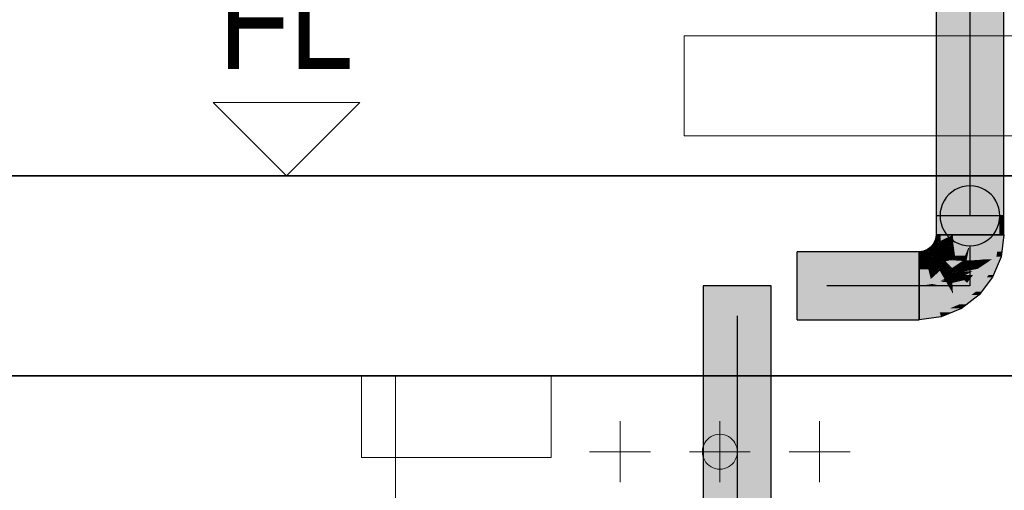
# Model space of a CAD drawing. Extents: x -132 to 668, y -61 to 533.
# Tile 13 of 256: x 74 to 94, y 78 to 87. Entities that reach past the tile are written whole.
import ezdxf

# ---------------------------------------------------------------- set-up
doc = ezdxf.new("R2010")
doc.units = 0
doc.layers.get('0').update_dxf_attribs({"lineweight": 5})
for name, color, linetype, lineweight in [('0-Shading', 7, 'Continuous', 5), ('5_EG-HLSE', 7, 'Continuous', 25), ('5_EG-NEU', 7, 'Continuous', 25), ('5_EG-WANDFLÄCHENMATERIAL', 7, 'Continuous', 25)]:
    doc.layers.add(name, color=color, linetype=linetype, lineweight=lineweight)
doc.layers.add('411_S_Einrichtung', color=7, linetype='Continuous', lineweight=18, true_color=0x9dff9d, plot=False)
doc.layers.add('S_Kaltwasser-OG', color=7, linetype='Continuous', lineweight=25, true_color=0x005e00)
doc.styles.get("Standard").update_dxf_attribs({"font": 'arial.ttf'})

# ---------------------------------------------------------------- blocks, each defined once
blk = doc.blocks.new('Shading-A07AMLNE1N', base_point=(28.618, 123.824))
at = {"layer": '0-Shading', "color": 98, "true_color": 0x003b00}
for points in [[(92.411, 83.038), (92.502, 83.038), (92.411, 114.266)], [(92.502, 83.038), (92.411, 114.266), (92.502, 114.266)], [(93.679, 83.038), (93.771, 83.038), (93.679, 109.363)], [(93.771, 83.038), (93.679, 109.363), (93.771, 109.363)], [(92.411, 82.658), (92.502, 82.658), (92.411, 83.038)], [(92.502, 82.658), (92.411, 83.038), (92.502, 83.038)], [(93.771, 83.004), (93.679, 83.004), (93.771, 83.038)], [(93.679, 83.004), (93.771, 83.038), (93.679, 83.038)], [(93.771, 82.891), (93.771, 83.004), (93.679, 83.004)], [(93.679, 82.891), (93.771, 82.891), (93.679, 83.004)], [(93.679, 82.658), (93.771, 82.658), (93.679, 82.891)], [(93.771, 82.658), (93.679, 82.891), (93.771, 82.891)], [(92.444, 82.442), (92.33, 82.442), (92.365, 82.488)], [(92.463, 82.488), (92.365, 82.488), (92.487, 82.546)], [(92.365, 82.488), (92.487, 82.546), (92.389, 82.546)], [(92.444, 82.442), (92.463, 82.488), (92.365, 82.488)], [(92.487, 82.546), (92.389, 82.546), (92.399, 82.57)], [(92.49, 82.57), (92.399, 82.57), (92.502, 82.658)], [(92.399, 82.57), (92.502, 82.658), (92.411, 82.658)], [(92.487, 82.546), (92.49, 82.57), (92.399, 82.57)], [(93.726, 82.318), (93.635, 82.318), (93.771, 82.658)], [(93.635, 82.318), (93.771, 82.658), (93.679, 82.658)], [(89.626, 82.227), (92.071, 82.227), (89.626, 82.318)], [(92.071, 82.227), (89.626, 82.318), (92.071, 82.318)], [(92.162, 82.318), (92.071, 82.318), (92.159, 82.329)], [(92.182, 82.241), (92.071, 82.241), (92.162, 82.318)], [(92.071, 82.241), (92.162, 82.318), (92.071, 82.318)], [(92.26, 82.329), (92.159, 82.329), (92.241, 82.363)], [(92.171, 82.284), (92.26, 82.329), (92.159, 82.329)], [(92.286, 82.284), (92.171, 82.284), (92.26, 82.329)], [(92.182, 82.241), (92.286, 82.284), (92.171, 82.284)], [(92.365, 82.363), (92.241, 82.363), (92.311, 82.417)], [(92.247, 82.353), (92.365, 82.363), (92.241, 82.363)], [(92.375, 82.353), (92.247, 82.353), (92.365, 82.363)], [(92.286, 82.284), (92.375, 82.353), (92.247, 82.353)], [(92.425, 82.417), (92.311, 82.417), (92.444, 82.442)], [(92.311, 82.417), (92.444, 82.442), (92.33, 82.442)], [(92.375, 82.353), (92.425, 82.417), (92.311, 82.417)], [(93.639, 82.241), (93.625, 82.241), (93.726, 82.318)], [(93.625, 82.241), (93.726, 82.318), (93.635, 82.318)], [(93.715, 82.238), (93.636, 82.238), (93.726, 82.318)], [(92.071, 82.227), (92.182, 82.241), (92.071, 82.241)], [(93.551, 81.853), (93.464, 81.853), (93.619, 82.227)], [(93.543, 81.808), (93.713, 82.218), (93.617, 82.218)], [(93.713, 82.218), (93.617, 82.218), (93.679, 82.227)], [(93.617, 82.218), (93.679, 82.227), (93.619, 82.227)], [(93.679, 82.227), (93.619, 82.227), (93.636, 82.238)], [(93.619, 82.227), (93.636, 82.238), (93.623, 82.238)], [(93.636, 82.238), (93.623, 82.238), (93.625, 82.241)], [(93.636, 82.238), (93.639, 82.241), (93.625, 82.241)], [(93.713, 82.218), (93.715, 82.238), (93.636, 82.238)], [(93.322, 81.52), (93.208, 81.52), (93.543, 81.808)], [(93.208, 81.52), (93.543, 81.808), (93.429, 81.808)], [(93.543, 81.808), (93.429, 81.808), (93.464, 81.853)], [(93.543, 81.808), (93.551, 81.853), (93.464, 81.853)], [(87.837, 73.475), (87.746, 73.475), (87.837, 81.638)], [(87.746, 73.475), (87.837, 81.638), (87.746, 81.638)], [(89.106, 73.475), (89.015, 73.475), (89.106, 81.638)], [(89.015, 73.475), (89.106, 81.638), (89.015, 81.638)], [(93.273, 81.456), (93.124, 81.456), (93.208, 81.52)], [(93.273, 81.456), (93.322, 81.52), (93.208, 81.52)], [(93.023, 81.264), (92.875, 81.264), (93.273, 81.456)], [(92.875, 81.264), (93.273, 81.456), (93.124, 81.456)], [(92.502, 81.049), (92.071, 81.049), (92.487, 81.104)], [(92.723, 81.104), (92.487, 81.104), (92.921, 81.186)], [(92.487, 81.104), (92.921, 81.186), (92.685, 81.186)], [(92.511, 81.016), (92.723, 81.104), (92.487, 81.104)], [(92.921, 81.186), (92.685, 81.186), (92.875, 81.264)], [(92.921, 81.186), (93.023, 81.264), (92.875, 81.264)], [(89.626, 80.958), (92.071, 80.958), (89.626, 81.049)], [(92.071, 80.958), (89.626, 81.049), (92.071, 81.049)], [(92.511, 81.016), (92.071, 81.016), (92.502, 81.049)], [(92.071, 81.016), (92.502, 81.049), (92.071, 81.049)], [(92.071, 80.958), (92.511, 81.016), (92.071, 81.016)]]:
    blk.add_solid(points, dxfattribs=at)
at = {"layer": '0-Shading', "color": 98, "true_color": 0x005000}
for points in [[(92.502, 83.038), (92.751, 83.038), (92.502, 113.459)], [(92.751, 83.038), (92.502, 113.459), (92.751, 113.459)], [(93.431, 83.038), (93.679, 83.038), (93.431, 109.87)], [(93.679, 83.038), (93.431, 109.87), (93.679, 109.87)], [(92.502, 82.658), (92.751, 82.658), (92.502, 83.038)], [(92.751, 82.658), (92.502, 83.038), (92.751, 83.038)], [(93.679, 83.012), (93.431, 83.012), (93.679, 83.038)], [(93.431, 83.012), (93.679, 83.038), (93.431, 83.038)], [(93.679, 83.004), (93.679, 83.012), (93.431, 83.012)], [(93.431, 83.004), (93.679, 83.004), (93.431, 83.012)], [(93.431, 82.658), (93.679, 82.658), (93.431, 83.004)], [(93.679, 82.658), (93.431, 83.004), (93.679, 83.004)], [(92.521, 82.442), (92.444, 82.442), (92.511, 82.514)], [(92.444, 82.442), (92.511, 82.514), (92.474, 82.514)], [(92.511, 82.514), (92.474, 82.514), (92.507, 82.541)], [(92.474, 82.514), (92.507, 82.541), (92.485, 82.541)], [(92.507, 82.541), (92.485, 82.541), (92.487, 82.546)], [(92.507, 82.546), (92.487, 82.546), (92.505, 82.581)], [(92.487, 82.546), (92.505, 82.581), (92.492, 82.581)], [(92.507, 82.541), (92.507, 82.546), (92.487, 82.546)], [(92.505, 82.581), (92.492, 82.581), (92.502, 82.658)], [(92.507, 82.541), (92.751, 82.658), (92.502, 82.658)], [(92.735, 82.541), (92.507, 82.541), (92.751, 82.658)], [(92.727, 82.482), (92.735, 82.541), (92.507, 82.541)], [(92.727, 82.482), (92.515, 82.482), (92.507, 82.541)], [(92.528, 82.394), (92.727, 82.482), (92.515, 82.482)], [(92.681, 82.394), (92.528, 82.394), (92.727, 82.482)], [(92.663, 82.326), (92.645, 82.326), (92.727, 82.482)], [(93.633, 82.306), (93.384, 82.306), (93.679, 82.658)], [(93.384, 82.306), (93.679, 82.658), (93.431, 82.658)], [(92.308, 82.246), (92.194, 82.246), (92.286, 82.284)], [(92.444, 82.284), (92.286, 82.284), (92.407, 82.322)], [(92.286, 82.284), (92.407, 82.322), (92.335, 82.322)], [(92.361, 82.246), (92.308, 82.246), (92.286, 82.284)], [(92.366, 82.244), (92.444, 82.284), (92.286, 82.284)], [(92.407, 82.322), (92.335, 82.322), (92.375, 82.353)], [(92.485, 82.244), (92.366, 82.244), (92.444, 82.284)], [(92.48, 82.353), (92.375, 82.353), (92.459, 82.405)], [(92.375, 82.353), (92.459, 82.405), (92.416, 82.405)], [(92.389, 82.339), (92.48, 82.353), (92.375, 82.353)], [(92.486, 82.339), (92.389, 82.339), (92.48, 82.353)], [(92.407, 82.322), (92.486, 82.339), (92.389, 82.339)], [(92.493, 82.322), (92.407, 82.322), (92.486, 82.339)], [(92.49, 82.238), (92.493, 82.322), (92.407, 82.322)], [(92.459, 82.405), (92.416, 82.405), (92.444, 82.442)], [(92.521, 82.44), (92.447, 82.44), (92.444, 82.442)], [(92.521, 82.44), (92.521, 82.442), (92.444, 82.442)], [(92.482, 82.42), (92.453, 82.42), (92.444, 82.442)], [(92.482, 82.42), (92.521, 82.44), (92.447, 82.44)], [(92.459, 82.405), (92.482, 82.42), (92.453, 82.42)], [(92.508, 82.405), (92.459, 82.405), (92.482, 82.42)], [(92.537, 82.351), (92.481, 82.351), (92.459, 82.405)], [(92.475, 82.394), (92.508, 82.405), (92.459, 82.405)], [(92.528, 82.394), (92.475, 82.394), (92.508, 82.405)], [(92.537, 82.351), (92.528, 82.394), (92.475, 82.394)], [(92.486, 82.339), (92.537, 82.351), (92.481, 82.351)], [(92.524, 82.42), (92.482, 82.42), (92.521, 82.44)], [(92.528, 82.394), (92.524, 82.42), (92.482, 82.42)], [(92.539, 82.339), (92.486, 82.339), (92.537, 82.351)], [(92.528, 82.235), (92.539, 82.339), (92.486, 82.339)], [(92.526, 82.238), (92.49, 82.238), (92.493, 82.322)], [(92.645, 82.326), (92.542, 82.326), (92.528, 82.394)], [(92.645, 82.326), (92.681, 82.394), (92.528, 82.394)], [(92.561, 82.235), (92.528, 82.235), (92.539, 82.339)], [(92.558, 82.246), (92.645, 82.326), (92.542, 82.326)], [(92.605, 82.246), (92.558, 82.246), (92.659, 82.318)], [(92.558, 82.246), (92.659, 82.318), (92.636, 82.318)], [(92.659, 82.318), (92.636, 82.318), (92.645, 82.326)], [(92.659, 82.318), (92.663, 82.326), (92.645, 82.326)], [(93.625, 82.241), (93.358, 82.241), (93.384, 82.306)], [(93.625, 82.241), (93.633, 82.306), (93.384, 82.306)], [(89.626, 81.978), (92.071, 81.978), (89.626, 82.227)], [(92.071, 81.978), (89.626, 82.227), (92.071, 82.227)], [(92.186, 82.227), (92.071, 82.227), (92.182, 82.241)], [(92.188, 82.221), (92.071, 82.221), (92.071, 82.227)], [(92.188, 82.221), (92.186, 82.227), (92.071, 82.227)], [(92.247, 82.001), (92.071, 82.001), (92.188, 82.221)], [(92.071, 82.001), (92.188, 82.221), (92.071, 82.221)], [(92.311, 82.241), (92.182, 82.241), (92.308, 82.246)], [(92.182, 82.241), (92.308, 82.246), (92.194, 82.246)], [(92.188, 82.221), (92.311, 82.241), (92.182, 82.241)], [(92.323, 82.221), (92.188, 82.221), (92.311, 82.241)], [(92.334, 82.201), (92.193, 82.201), (92.188, 82.221)], [(92.334, 82.201), (92.323, 82.221), (92.188, 82.221)], [(92.228, 82.069), (92.334, 82.201), (92.193, 82.201)], [(92.411, 82.069), (92.228, 82.069), (92.334, 82.201)], [(92.425, 82.201), (92.334, 82.201), (92.308, 82.246)], [(92.366, 82.244), (92.314, 82.244), (92.308, 82.246)], [(92.366, 82.244), (92.361, 82.246), (92.308, 82.246)], [(92.527, 82.161), (92.366, 82.244), (92.314, 82.244)], [(92.529, 82.16), (92.358, 82.16), (92.334, 82.201)], [(92.523, 82.161), (92.425, 82.201), (92.334, 82.201)], [(92.411, 82.069), (92.529, 82.16), (92.358, 82.16)], [(92.49, 82.238), (92.376, 82.238), (92.366, 82.244)], [(92.49, 82.238), (92.485, 82.244), (92.366, 82.244)], [(92.496, 82.177), (92.49, 82.238), (92.376, 82.238)], [(92.527, 82.161), (92.523, 82.161), (92.425, 82.201)], [(92.528, 82.235), (92.494, 82.235), (92.49, 82.238)], [(92.551, 82.177), (92.496, 82.177), (92.49, 82.238)], [(92.528, 82.235), (92.526, 82.238), (92.49, 82.238)], [(92.551, 82.177), (92.528, 82.235), (92.494, 82.235)], [(92.527, 82.161), (92.551, 82.177), (92.496, 82.177)], [(92.526, 82.161), (92.527, 82.161), (92.523, 82.161)], [(92.529, 82.16), (92.528, 82.161), (92.526, 82.161)], [(92.528, 82.161), (92.526, 82.161), (92.527, 82.161)], [(92.531, 82.161), (92.527, 82.161), (92.551, 82.177)], [(92.529, 82.16), (92.531, 82.161), (92.527, 82.161)], [(92.562, 82.231), (92.529, 82.231), (92.528, 82.235)], [(92.562, 82.231), (92.561, 82.235), (92.528, 82.235)], [(92.542, 82.199), (92.562, 82.231), (92.529, 82.231)], [(92.568, 82.199), (92.542, 82.199), (92.562, 82.231)], [(92.551, 82.177), (92.568, 82.199), (92.542, 82.199)], [(92.568, 82.199), (92.605, 82.246), (92.558, 82.246)], [(93.515, 81.978), (93.248, 81.978), (93.619, 82.227)], [(93.248, 81.978), (93.492, 82.142), (93.316, 82.142)], [(93.492, 82.142), (93.316, 82.142), (93.527, 82.165)], [(93.316, 82.142), (93.527, 82.165), (93.347, 82.165)], [(93.316, 82.142), (93.34, 82.16), (93.324, 82.16)], [(93.324, 82.16), (93.619, 82.227), (93.351, 82.227)], [(93.34, 82.16), (93.324, 82.16), (93.347, 82.165)], [(93.527, 82.165), (93.347, 82.165), (93.619, 82.227)], [(93.619, 82.227), (93.351, 82.227), (93.625, 82.241)], [(93.351, 82.227), (93.625, 82.241), (93.358, 82.241)], [(92.071, 81.978), (92.247, 82.001), (92.071, 82.001)], [(92.247, 82.001), (92.411, 82.069), (92.228, 82.069)], [(93.464, 81.853), (93.153, 81.853), (93.248, 81.978)], [(93.464, 81.853), (93.515, 81.978), (93.248, 81.978)], [(93.208, 81.52), (92.803, 81.52), (93.032, 81.696)], [(93.343, 81.696), (93.032, 81.696), (93.464, 81.853)], [(93.032, 81.696), (93.464, 81.853), (93.153, 81.853)], [(93.208, 81.52), (93.343, 81.696), (93.032, 81.696)], [(88.086, 73.384), (87.837, 73.384), (88.086, 81.638)], [(87.837, 73.384), (88.086, 81.638), (87.837, 81.638)], [(89.015, 73.384), (88.766, 73.384), (89.015, 81.638)], [(88.766, 73.384), (89.015, 81.638), (88.766, 81.638)], [(93.156, 81.48), (92.751, 81.48), (93.208, 81.52)], [(92.751, 81.48), (93.208, 81.52), (92.803, 81.52)], [(89.626, 81.049), (92.071, 81.049), (89.626, 81.298)], [(92.071, 81.049), (89.626, 81.298), (92.071, 81.298)], [(92.435, 81.298), (92.071, 81.298), (92.423, 81.344)], [(92.487, 81.104), (92.071, 81.104), (92.435, 81.298)], [(92.071, 81.104), (92.435, 81.298), (92.071, 81.298)], [(92.829, 81.344), (92.423, 81.344), (92.751, 81.48)], [(92.444, 81.264), (92.829, 81.344), (92.423, 81.344)], [(92.875, 81.264), (92.444, 81.264), (92.829, 81.344)], [(92.875, 81.264), (93.156, 81.48), (92.751, 81.48)], [(92.071, 81.049), (92.487, 81.104), (92.071, 81.104)], [(92.487, 81.104), (92.875, 81.264), (92.444, 81.264)]]:
    blk.add_solid(points, dxfattribs=at)
at = {"layer": '0-Shading', "color": 98, "true_color": 0x005c00}
for points in [[(92.751, 83.038), (93.091, 83.038), (92.751, 112.235)], [(93.091, 83.038), (92.751, 112.235), (93.091, 112.235)], [(93.091, 83.038), (93.431, 83.038), (93.091, 110.922)], [(93.431, 83.038), (93.091, 110.922), (93.431, 110.922)], [(93.091, 82.911), (92.751, 82.911), (93.091, 83.038)], [(92.751, 82.911), (93.091, 83.038), (92.751, 83.038)], [(92.751, 82.73), (93.091, 82.911), (92.751, 82.911)], [(92.751, 82.73), (93.091, 82.73), (93.091, 82.911)], [(93.431, 83.012), (93.091, 83.012), (93.431, 83.038)], [(93.091, 83.012), (93.431, 83.038), (93.091, 83.038)], [(93.091, 82.911), (93.431, 83.012), (93.091, 83.012)], [(93.091, 82.911), (93.431, 82.911), (93.431, 83.012)], [(93.091, 82.658), (93.431, 82.658), (93.091, 82.911)], [(93.431, 82.658), (93.091, 82.911), (93.431, 82.911)], [(92.751, 82.658), (93.091, 82.658), (92.751, 82.73)], [(93.091, 82.658), (92.751, 82.73), (93.091, 82.73)], [(92.759, 82.473), (92.724, 82.473), (92.727, 82.482)], [(92.759, 82.482), (92.727, 82.482), (92.751, 82.658)], [(92.759, 82.473), (92.759, 82.482), (92.727, 82.482)], [(92.759, 82.473), (93.091, 82.658), (92.751, 82.658)], [(93.066, 82.473), (92.759, 82.473), (93.091, 82.658)], [(93.073, 82.394), (93.056, 82.394), (93.091, 82.658)], [(93.395, 82.389), (93.073, 82.389), (93.431, 82.658)], [(93.073, 82.389), (93.431, 82.658), (93.091, 82.658)], [(92.585, 82.199), (92.568, 82.199), (92.659, 82.318)], [(92.791, 82.242), (92.611, 82.242), (92.659, 82.318)], [(92.781, 82.318), (92.659, 82.318), (92.765, 82.432)], [(92.659, 82.318), (92.765, 82.432), (92.707, 82.432)], [(92.791, 82.242), (92.781, 82.318), (92.659, 82.318)], [(92.765, 82.432), (92.707, 82.432), (92.759, 82.473)], [(92.707, 82.432), (92.759, 82.473), (92.724, 82.473)], [(93.056, 82.394), (92.77, 82.394), (92.759, 82.473)], [(93.056, 82.394), (93.066, 82.473), (92.759, 82.473)], [(92.791, 82.242), (93.056, 82.394), (92.77, 82.394)], [(92.993, 82.242), (92.791, 82.242), (93.056, 82.394)], [(92.954, 82.148), (93.062, 82.335), (93.032, 82.335)], [(93.025, 82.15), (92.955, 82.15), (93.062, 82.335)], [(93.324, 82.16), (93.027, 82.16), (93.384, 82.306)], [(93.027, 82.16), (93.384, 82.306), (93.056, 82.306)], [(93.062, 82.335), (93.032, 82.335), (93.073, 82.389)], [(93.032, 82.335), (93.073, 82.389), (93.054, 82.389)], [(93.073, 82.389), (93.054, 82.389), (93.056, 82.394)], [(93.073, 82.389), (93.073, 82.394), (93.056, 82.394)], [(93.384, 82.306), (93.056, 82.306), (93.073, 82.389)], [(93.384, 82.306), (93.395, 82.389), (93.073, 82.389)], [(92.541, 82.069), (92.411, 82.069), (92.536, 82.108)], [(92.411, 82.069), (92.536, 82.108), (92.461, 82.108)], [(92.536, 82.108), (92.461, 82.108), (92.529, 82.16)], [(92.568, 82.16), (92.529, 82.16), (92.551, 82.177)], [(92.576, 82.12), (92.535, 82.12), (92.529, 82.16)], [(92.57, 82.158), (92.532, 82.158), (92.529, 82.16)], [(92.57, 82.158), (92.568, 82.16), (92.529, 82.16)], [(92.567, 82.128), (92.57, 82.158), (92.532, 82.158)], [(92.536, 82.108), (92.576, 82.12), (92.535, 82.12)], [(92.591, 82.108), (92.536, 82.108), (92.576, 82.12)], [(92.55, 82.004), (92.591, 82.108), (92.536, 82.108)], [(92.712, 82.004), (92.55, 82.004), (92.591, 82.108)], [(92.569, 82.177), (92.551, 82.177), (92.568, 82.199)], [(92.569, 82.175), (92.553, 82.175), (92.551, 82.177)], [(92.569, 82.175), (92.569, 82.177), (92.551, 82.177)], [(92.57, 82.158), (92.569, 82.175), (92.553, 82.175)], [(92.601, 82.128), (92.567, 82.128), (92.57, 82.158)], [(92.576, 82.12), (92.601, 82.128), (92.567, 82.128)], [(92.569, 82.175), (92.585, 82.199), (92.568, 82.199)], [(92.805, 82.175), (92.569, 82.175), (92.791, 82.242)], [(92.569, 82.175), (92.791, 82.242), (92.611, 82.242)], [(92.811, 82.15), (92.805, 82.175), (92.569, 82.175)], [(92.731, 82.158), (92.57, 82.158), (92.569, 82.175)], [(92.702, 82.15), (92.578, 82.15), (92.57, 82.158)], [(92.71, 82.15), (92.731, 82.158), (92.57, 82.158)], [(92.608, 82.12), (92.576, 82.12), (92.601, 82.128)], [(92.721, 81.997), (92.608, 82.12), (92.576, 82.12)], [(92.601, 82.128), (92.702, 82.15), (92.578, 82.15)], [(92.932, 82.128), (92.601, 82.128), (92.945, 82.136)], [(92.601, 82.128), (92.945, 82.136), (92.636, 82.136)], [(92.732, 81.996), (92.932, 82.128), (92.601, 82.128)], [(92.731, 81.997), (92.721, 81.997), (92.608, 82.12)], [(92.945, 82.136), (92.636, 82.136), (92.702, 82.15)], [(92.811, 82.15), (92.71, 82.15), (92.731, 82.158)], [(92.812, 82.144), (92.811, 82.15), (92.71, 82.15)], [(92.838, 81.996), (92.732, 81.996), (92.945, 82.136)], [(92.951, 82.15), (92.811, 82.15), (92.791, 82.242)], [(92.954, 82.148), (92.993, 82.242), (92.791, 82.242)], [(92.829, 82.148), (92.951, 82.15), (92.811, 82.15)], [(92.869, 82.144), (92.812, 82.144), (92.811, 82.15)], [(92.945, 82.136), (92.869, 82.144), (92.812, 82.144)], [(92.954, 82.148), (92.829, 82.148), (92.951, 82.15)], [(92.945, 82.136), (92.954, 82.148), (92.829, 82.148)], [(92.847, 81.992), (92.834, 81.992), (92.952, 82.097)], [(92.834, 81.992), (92.952, 82.097), (92.915, 82.097)], [(92.966, 82.027), (92.882, 82.027), (92.952, 82.097)], [(92.952, 82.097), (92.915, 82.097), (92.945, 82.136)], [(92.975, 82.136), (92.945, 82.136), (92.972, 82.137)], [(92.945, 82.136), (92.972, 82.137), (92.946, 82.137)], [(92.946, 82.13), (92.975, 82.136), (92.945, 82.136)], [(92.972, 82.137), (92.946, 82.137), (92.954, 82.148)], [(92.985, 82.13), (92.946, 82.13), (92.975, 82.136)], [(92.952, 82.097), (92.985, 82.13), (92.946, 82.13)], [(93.042, 82.097), (92.952, 82.097), (92.985, 82.13)], [(92.953, 82.091), (93.042, 82.097), (92.952, 82.097)], [(93.052, 82.091), (92.953, 82.091), (93.042, 82.097)], [(92.966, 82.027), (93.052, 82.091), (92.953, 82.091)], [(93.025, 82.148), (92.954, 82.148), (93.025, 82.15)], [(92.954, 82.148), (93.025, 82.15), (92.955, 82.15)], [(92.967, 82.14), (93.025, 82.148), (92.954, 82.148)], [(93.023, 82.14), (92.967, 82.14), (93.025, 82.148)], [(92.972, 82.137), (93.023, 82.14), (92.967, 82.14)], [(92.97, 82.028), (92.968, 82.028), (93.052, 82.091)], [(93.098, 82.137), (92.972, 82.137), (93.107, 82.146)], [(93.052, 82.091), (93.098, 82.137), (92.972, 82.137)], [(93.096, 82.066), (93.019, 82.066), (93.052, 82.091)], [(93.023, 82.14), (93.172, 82.15), (93.025, 82.15)], [(93.025, 82.15), (93.324, 82.16), (93.027, 82.16)], [(93.172, 82.15), (93.025, 82.15), (93.324, 82.16)], [(93.158, 82.091), (93.052, 82.091), (93.29, 82.146)], [(93.052, 82.091), (93.29, 82.146), (93.107, 82.146)], [(93.096, 82.066), (93.158, 82.091), (93.052, 82.091)], [(93.217, 82.066), (93.096, 82.066), (93.316, 82.142)], [(93.096, 82.066), (93.316, 82.142), (93.28, 82.142)], [(93.29, 82.146), (93.107, 82.146), (93.324, 82.16)], [(93.268, 82.026), (93.165, 82.026), (93.316, 82.142)], [(93.316, 82.142), (93.28, 82.142), (93.324, 82.16)], [(89.626, 81.638), (92.071, 81.638), (89.626, 81.978)], [(92.071, 81.638), (89.626, 81.978), (92.071, 81.978)], [(92.253, 81.978), (92.071, 81.978), (92.247, 82.001)], [(92.255, 81.969), (92.071, 81.969), (92.071, 81.978)], [(92.255, 81.969), (92.253, 81.978), (92.071, 81.978)], [(92.335, 81.673), (92.071, 81.673), (92.255, 81.969)], [(92.071, 81.673), (92.255, 81.969), (92.071, 81.969)], [(92.45, 82.001), (92.247, 82.001), (92.445, 82.008)], [(92.247, 82.001), (92.445, 82.008), (92.265, 82.008)], [(92.255, 81.969), (92.45, 82.001), (92.247, 82.001)], [(92.468, 81.969), (92.255, 81.969), (92.45, 82.001)], [(92.487, 81.937), (92.264, 81.937), (92.255, 81.969)], [(92.487, 81.937), (92.468, 81.969), (92.255, 81.969)], [(92.307, 81.774), (92.487, 81.937), (92.264, 81.937)], [(92.445, 82.008), (92.265, 82.008), (92.411, 82.069)], [(92.581, 81.774), (92.307, 81.774), (92.487, 81.937)], [(92.445, 82.008), (92.541, 82.069), (92.411, 82.069)], [(92.549, 82.008), (92.445, 82.008), (92.541, 82.069)], [(92.55, 82.004), (92.448, 82.004), (92.445, 82.008)], [(92.55, 82.004), (92.549, 82.008), (92.445, 82.008)], [(92.487, 81.937), (92.55, 82.004), (92.448, 82.004)], [(92.559, 81.937), (92.487, 81.937), (92.55, 82.004)], [(92.561, 81.921), (92.496, 81.921), (92.487, 81.937)], [(92.561, 81.921), (92.559, 81.937), (92.487, 81.937)], [(92.581, 81.774), (92.561, 81.921), (92.496, 81.921)], [(92.721, 81.997), (92.551, 81.997), (92.55, 82.004)], [(92.721, 81.997), (92.712, 82.004), (92.55, 82.004)], [(92.559, 81.937), (92.721, 81.997), (92.551, 81.997)], [(92.792, 81.937), (92.559, 81.937), (92.721, 81.997)], [(92.561, 81.921), (92.792, 81.937), (92.559, 81.937)], [(92.772, 81.921), (92.561, 81.921), (92.792, 81.937)], [(92.727, 81.887), (92.566, 81.887), (92.561, 81.921)], [(92.727, 81.887), (92.772, 81.921), (92.561, 81.921)], [(92.581, 81.774), (92.727, 81.887), (92.566, 81.887)], [(92.732, 81.799), (92.612, 81.799), (92.727, 81.887)], [(92.732, 81.996), (92.721, 81.996), (92.721, 81.997)], [(92.732, 81.996), (92.731, 81.997), (92.721, 81.997)], [(92.792, 81.937), (92.732, 81.996), (92.721, 81.996)], [(92.842, 81.887), (92.727, 81.887), (92.828, 81.9)], [(92.727, 81.887), (92.79, 81.895), (92.738, 81.895)], [(92.729, 81.856), (92.842, 81.887), (92.727, 81.887)], [(92.872, 81.856), (92.729, 81.856), (92.842, 81.887)], [(92.83, 81.987), (92.742, 81.987), (92.732, 81.996)], [(92.83, 81.987), (92.838, 81.996), (92.732, 81.996)], [(92.79, 81.895), (92.738, 81.895), (92.817, 81.911)], [(92.738, 81.895), (92.817, 81.911), (92.759, 81.911)], [(92.792, 81.937), (92.83, 81.987), (92.742, 81.987)], [(92.817, 81.911), (92.759, 81.911), (92.792, 81.937)], [(92.79, 81.895), (92.828, 81.9), (92.799, 81.9)], [(92.85, 81.937), (92.792, 81.937), (92.888, 81.965)], [(92.792, 81.937), (92.888, 81.965), (92.814, 81.965)], [(92.817, 81.911), (92.85, 81.937), (92.792, 81.937)], [(92.828, 81.9), (92.799, 81.9), (92.817, 81.911)], [(92.888, 81.965), (92.814, 81.965), (92.83, 81.987)], [(92.886, 81.911), (92.817, 81.911), (92.986, 81.929)], [(92.817, 81.911), (92.986, 81.929), (92.841, 81.929)], [(92.828, 81.9), (92.886, 81.911), (92.817, 81.911)], [(92.991, 81.9), (92.828, 81.9), (92.986, 81.929)], [(92.873, 81.855), (92.991, 81.9), (92.828, 81.9)], [(92.916, 81.987), (92.83, 81.987), (92.966, 82.026)], [(92.83, 81.987), (92.966, 82.026), (92.961, 82.026)], [(92.83, 81.987), (92.847, 81.992), (92.834, 81.992)], [(92.888, 81.965), (92.916, 81.987), (92.83, 81.987)], [(92.986, 81.929), (92.841, 81.929), (92.888, 81.965)], [(92.847, 81.992), (92.966, 82.027), (92.882, 82.027)], [(93.001, 81.855), (92.873, 81.855), (92.991, 81.9)], [(92.978, 81.965), (92.888, 81.965), (92.966, 82.026)], [(92.986, 81.929), (92.978, 81.965), (92.888, 81.965)], [(92.966, 82.026), (92.961, 82.026), (92.966, 82.027)], [(93.069, 82.027), (92.966, 82.027), (93.096, 82.066)], [(92.966, 82.027), (92.97, 82.028), (92.968, 82.028)], [(92.985, 81.933), (93.069, 82.027), (92.966, 82.027)], [(92.97, 82.028), (93.096, 82.066), (93.019, 82.066)], [(93.004, 81.933), (92.985, 81.933), (93.069, 82.027)], [(92.986, 81.929), (93.004, 81.933), (92.985, 81.933)], [(93.151, 81.929), (92.986, 81.929), (93.248, 81.978)], [(93.001, 81.855), (93.151, 81.929), (92.986, 81.929)], [(93.154, 81.855), (93.001, 81.855), (93.248, 81.978)], [(93.004, 81.933), (93.165, 82.026), (93.068, 82.026)], [(93.004, 81.933), (93.248, 81.978), (93.082, 81.978)], [(93.165, 82.026), (93.068, 82.026), (93.096, 82.066)], [(93.248, 81.978), (93.082, 81.978), (93.165, 82.026)], [(93.165, 82.026), (93.217, 82.066), (93.096, 82.066)], [(93.248, 81.978), (93.268, 82.026), (93.165, 82.026)], [(92.335, 81.673), (92.581, 81.774), (92.307, 81.774)], [(92.335, 81.673), (92.599, 81.743), (92.505, 81.743)], [(92.425, 81.673), (92.335, 81.673), (92.617, 81.711)], [(92.335, 81.673), (92.617, 81.711), (92.478, 81.711)], [(92.649, 81.655), (92.339, 81.655), (92.617, 81.711)], [(92.617, 81.711), (92.478, 81.711), (92.599, 81.743)], [(92.599, 81.743), (92.505, 81.743), (92.581, 81.774)], [(92.674, 81.774), (92.581, 81.774), (92.732, 81.799)], [(92.581, 81.774), (92.732, 81.799), (92.612, 81.799)], [(92.599, 81.743), (92.674, 81.774), (92.581, 81.774)], [(92.712, 81.743), (92.599, 81.743), (92.735, 81.751)], [(92.599, 81.743), (92.735, 81.751), (92.617, 81.751)], [(92.617, 81.711), (92.712, 81.743), (92.599, 81.743)], [(92.735, 81.751), (92.617, 81.751), (92.732, 81.799)], [(92.737, 81.711), (92.617, 81.711), (92.735, 81.751)], [(92.751, 81.48), (92.737, 81.711), (92.617, 81.711)], [(92.732, 81.799), (92.872, 81.856), (92.729, 81.856)], [(92.874, 81.799), (92.732, 81.799), (92.916, 81.813)], [(92.732, 81.799), (92.916, 81.813), (92.766, 81.813)], [(92.735, 81.751), (92.874, 81.799), (92.732, 81.799)], [(92.977, 81.751), (92.735, 81.751), (92.916, 81.813)], [(92.738, 81.696), (92.977, 81.751), (92.735, 81.751)], [(93.032, 81.696), (92.738, 81.696), (92.977, 81.751)], [(92.751, 81.48), (93.032, 81.696), (92.738, 81.696)], [(92.916, 81.813), (92.766, 81.813), (92.872, 81.856)], [(92.916, 81.813), (93.001, 81.855), (92.873, 81.855)], [(93.009, 81.813), (92.916, 81.813), (93.001, 81.855)], [(93.032, 81.696), (93.009, 81.813), (92.916, 81.813)], [(93.032, 81.696), (93.154, 81.855), (93.001, 81.855)], [(88.426, 73.318), (88.086, 73.318), (88.426, 81.638)], [(88.086, 73.318), (88.426, 81.638), (88.086, 81.638)], [(88.766, 73.318), (88.426, 73.318), (88.766, 81.638)], [(88.426, 73.318), (88.766, 81.638), (88.426, 81.638)], [(89.626, 81.298), (92.071, 81.298), (89.626, 81.638)], [(92.071, 81.298), (89.626, 81.638), (92.071, 81.638)], [(92.071, 81.638), (92.335, 81.673), (92.071, 81.673)], [(92.344, 81.638), (92.071, 81.638), (92.339, 81.655)], [(92.071, 81.638), (92.339, 81.655), (92.205, 81.655)], [(92.423, 81.344), (92.071, 81.344), (92.344, 81.638)], [(92.071, 81.344), (92.344, 81.638), (92.071, 81.638)], [(92.339, 81.655), (92.205, 81.655), (92.335, 81.673)], [(92.339, 81.655), (92.425, 81.673), (92.335, 81.673)], [(92.386, 81.48), (92.649, 81.655), (92.339, 81.655)], [(92.751, 81.48), (92.386, 81.48), (92.649, 81.655)], [(92.071, 81.298), (92.423, 81.344), (92.071, 81.344)], [(92.423, 81.344), (92.751, 81.48), (92.386, 81.48)]]:
    blk.add_solid(points, dxfattribs=at)
blk = doc.blocks.new('Referenz-A07AMLO71N', base_point=(-89.161, -60.051))
at = {"layer": '5_EG-HLSE', "color": 0, "lineweight": 13}
for p, q in [((87.363, 86.638), (99.323, 86.638)), ((87.363, 84.638), (87.363, 86.638)), ((87.363, 84.638), (99.323, 84.638)), ((81.579, 79.838), (94.579, 79.838)), ((81.579, 79.838), (81.579, 71.324)), ((86.079, 78.926), (86.079, 77.707)), ((88.079, 78.926), (88.079, 77.707)), ((90.079, 78.926), (90.079, 77.707)), ((87.801, 78.53), (87.776, 78.492)), ((87.801, 78.53), (87.776, 78.492)), ((87.801, 78.53), (87.776, 78.492)), ((87.831, 78.564), (87.801, 78.53)), ((87.831, 78.564), (87.801, 78.53)), ((87.831, 78.564), (87.801, 78.53)), ((87.866, 78.594), (87.831, 78.564)), ((87.866, 78.594), (87.831, 78.564)), ((87.866, 78.594), (87.831, 78.564)), ((87.904, 78.62), (87.866, 78.594)), ((87.904, 78.62), (87.866, 78.594)), ((87.904, 78.62), (87.866, 78.594)), ((87.945, 78.64), (87.904, 78.62)), ((87.945, 78.64), (87.904, 78.62)), ((87.945, 78.64), (87.904, 78.62)), ((87.988, 78.655), (87.945, 78.64)), ((87.988, 78.655), (87.945, 78.64)), ((87.988, 78.655), (87.945, 78.64)), ((88.033, 78.664), (87.988, 78.655)), ((88.033, 78.664), (87.988, 78.655)), ((88.033, 78.664), (87.988, 78.655)), ((88.079, 78.667), (88.033, 78.664)), ((88.079, 78.667), (88.033, 78.664)), ((88.079, 78.667), (88.033, 78.664)), ((88.125, 78.664), (88.079, 78.667)), ((88.125, 78.664), (88.079, 78.667)), ((88.125, 78.664), (88.079, 78.667)), ((88.17, 78.655), (88.125, 78.664)), ((88.17, 78.655), (88.125, 78.664)), ((88.17, 78.655), (88.125, 78.664)), ((88.213, 78.64), (88.17, 78.655)), ((88.213, 78.64), (88.17, 78.655)), ((88.213, 78.64), (88.17, 78.655)), ((88.254, 78.62), (88.213, 78.64)), ((88.254, 78.62), (88.213, 78.64)), ((88.254, 78.62), (88.213, 78.64)), ((88.292, 78.594), (88.254, 78.62)), ((88.292, 78.594), (88.254, 78.62)), ((88.292, 78.594), (88.254, 78.62)), ((88.326, 78.564), (88.292, 78.594)), ((88.326, 78.564), (88.292, 78.594)), ((88.326, 78.564), (88.292, 78.594)), ((88.357, 78.53), (88.326, 78.564)), ((88.357, 78.53), (88.326, 78.564)), ((88.357, 78.53), (88.326, 78.564)), ((88.382, 78.492), (88.357, 78.53)), ((88.382, 78.492), (88.357, 78.53)), ((88.382, 78.492), (88.357, 78.53)), ((87.732, 78.362), (87.729, 78.317)), ((87.732, 78.362), (87.729, 78.317)), ((87.732, 78.362), (87.729, 78.317)), ((87.741, 78.407), (87.732, 78.362)), ((87.741, 78.407), (87.732, 78.362)), ((87.741, 78.407), (87.732, 78.362)), ((87.756, 78.45), (87.741, 78.407)), ((87.756, 78.45), (87.741, 78.407)), ((87.756, 78.45), (87.741, 78.407)), ((87.776, 78.492), (87.756, 78.45)), ((87.776, 78.492), (87.756, 78.45)), ((87.776, 78.492), (87.756, 78.45)), ((88.402, 78.45), (88.382, 78.492)), ((88.402, 78.45), (88.382, 78.492)), ((88.402, 78.45), (88.382, 78.492)), ((88.417, 78.407), (88.402, 78.45)), ((88.417, 78.407), (88.402, 78.45)), ((88.417, 78.407), (88.402, 78.45)), ((88.426, 78.362), (88.417, 78.407)), ((88.426, 78.362), (88.417, 78.407)), ((88.426, 78.362), (88.417, 78.407)), ((88.429, 78.317), (88.426, 78.362)), ((88.429, 78.317), (88.426, 78.362)), ((88.429, 78.317), (88.426, 78.362)), ((85.47, 78.317), (86.688, 78.317)), ((88.688, 78.317), (87.47, 78.317)), ((87.729, 78.317), (87.732, 78.271)), ((87.729, 78.317), (87.732, 78.271)), ((87.729, 78.317), (87.732, 78.271)), ((87.732, 78.271), (87.741, 78.226)), ((87.732, 78.271), (87.741, 78.226)), ((87.732, 78.271), (87.741, 78.226)), ((87.741, 78.226), (87.756, 78.183)), ((87.741, 78.226), (87.756, 78.183)), ((87.741, 78.226), (87.756, 78.183)), ((87.756, 78.183), (87.776, 78.142)), ((87.756, 78.183), (87.776, 78.142)), ((87.756, 78.183), (87.776, 78.142)), ((87.776, 78.142), (87.801, 78.103)), ((87.776, 78.142), (87.801, 78.103)), ((87.776, 78.142), (87.801, 78.103)), ((88.357, 78.103), (88.382, 78.142)), ((88.357, 78.103), (88.382, 78.142)), ((88.357, 78.103), (88.382, 78.142)), ((88.382, 78.142), (88.402, 78.183)), ((88.382, 78.142), (88.402, 78.183)), ((88.382, 78.142), (88.402, 78.183)), ((88.402, 78.183), (88.417, 78.226)), ((88.402, 78.183), (88.417, 78.226)), ((88.402, 78.183), (88.417, 78.226)), ((88.417, 78.226), (88.426, 78.271)), ((88.417, 78.226), (88.426, 78.271)), ((88.417, 78.226), (88.426, 78.271)), ((88.426, 78.271), (88.429, 78.317)), ((88.426, 78.271), (88.429, 78.317)), ((88.426, 78.271), (88.429, 78.317)), ((90.688, 78.317), (89.47, 78.317)), ((87.801, 78.103), (87.831, 78.069)), ((87.801, 78.103), (87.831, 78.069)), ((87.801, 78.103), (87.831, 78.069)), ((87.831, 78.069), (87.866, 78.039)), ((87.831, 78.069), (87.866, 78.039)), ((87.831, 78.069), (87.866, 78.039)), ((87.866, 78.039), (87.904, 78.013)), ((87.866, 78.039), (87.904, 78.013)), ((87.866, 78.039), (87.904, 78.013)), ((87.904, 78.013), (87.945, 77.993)), ((87.904, 78.013), (87.945, 77.993)), ((87.904, 78.013), (87.945, 77.993)), ((87.945, 77.993), (87.988, 77.978)), ((87.945, 77.993), (87.988, 77.978)), ((87.945, 77.993), (87.988, 77.978)), ((87.988, 77.978), (88.033, 77.97)), ((87.988, 77.978), (88.033, 77.97)), ((87.988, 77.978), (88.033, 77.97)), ((88.033, 77.97), (88.079, 77.967)), ((88.033, 77.97), (88.079, 77.967)), ((88.033, 77.97), (88.079, 77.967)), ((88.079, 77.967), (88.125, 77.97)), ((88.079, 77.967), (88.125, 77.97)), ((88.079, 77.967), (88.125, 77.97)), ((88.125, 77.97), (88.17, 77.978)), ((88.125, 77.97), (88.17, 77.978)), ((88.125, 77.97), (88.17, 77.978)), ((88.17, 77.978), (88.213, 77.993)), ((88.17, 77.978), (88.213, 77.993)), ((88.17, 77.978), (88.213, 77.993)), ((88.213, 77.993), (88.254, 78.013)), ((88.213, 77.993), (88.254, 78.013)), ((88.213, 77.993), (88.254, 78.013)), ((88.254, 78.013), (88.292, 78.039)), ((88.254, 78.013), (88.292, 78.039)), ((88.254, 78.013), (88.292, 78.039)), ((88.292, 78.039), (88.326, 78.069)), ((88.292, 78.039), (88.326, 78.069)), ((88.292, 78.039), (88.326, 78.069)), ((88.326, 78.069), (88.357, 78.103)), ((88.326, 78.069), (88.357, 78.103)), ((88.326, 78.069), (88.357, 78.103))]:
    blk.add_line(p, q, dxfattribs=at)
at = {"layer": '5_EG-NEU', "color": 0, "lineweight": 35}
for p, q in [((73.296, 83.838), (100.923, 83.838)), ((53.096, 79.838), (100.923, 79.838))]:
    blk.add_line(p, q, dxfattribs=at)
at = {"layer": '5_EG-WANDFLÄCHENMATERIAL', "color": 0, "lineweight": 18}
for p, q in [((80.867, 85.309), (77.925, 85.309)), ((79.396, 83.838), (77.925, 85.309)), ((79.396, 83.838), (80.867, 85.309))]:
    blk.add_line(p, q, dxfattribs=at)
at = {"layer": '5_EG-WANDFLÄCHENMATERIAL', "color": 0, "lineweight": 18, "insert": (78.035, 87.975), "char_height": 2, "attachment_point": 1}
blk.add_mtext('{\\W0.83;\\fArial;FL}', dxfattribs=at)
blk = doc.blocks.new('Trinkwassererwärmer unmittelbar beheizt-A07AMLOD1N', base_point=(80.896, 78.198))
at = {"color": 0, "linetype": 'ByBlock', "lineweight": -2, "ltscale": 0.18}
for p, q in [((84.696, 79.838), (80.896, 79.838)), ((80.896, 79.838), (80.896, 78.198)), ((84.696, 79.838), (84.696, 78.198)), ((84.696, 78.198), (80.896, 78.198))]:
    blk.add_line(p, q, dxfattribs=at)
blk = doc.blocks.new('Sanpress INOX-A07AMLOP1N', base_point=(37.596, 51.549))
at = {"color": 0, "linetype": 'ByBlock', "lineweight": -2, "ltscale": 0.25}
blk.add_line((88.426, 81.038), (88.426, 64.651), dxfattribs=at)
blk = doc.blocks.new('Sanpress INOX-A07AMLPB1N', base_point=(90.179, 83.038))
at = {"color": 0, "linetype": 'ByBlock', "lineweight": -2, "ltscale": 0.25}
blk.add_line((93.091, 122.563), (93.091, 83.038), dxfattribs=at)
blk = doc.blocks.new('Sanpress INOX-A07AMLPF1N', base_point=(90.226, 81.638))
at = {"color": 0, "linetype": 'ByBlock', "lineweight": -2, "ltscale": 0.25}
for p, q in [((93.091, 82.438), (93.091, 81.638)), ((93.091, 81.638), (90.226, 81.638))]:
    blk.add_line(p, q, dxfattribs=at)
blk = doc.blocks.new('T-Stück-A07AMLPH1N', base_point=(92.491, 82.438))
at = {"color": 0, "lineweight": -2}
for p, q in [((92.666, 83.463), (92.615, 83.404)), ((92.725, 83.514), (92.666, 83.463)), ((92.791, 83.558), (92.725, 83.514)), ((92.861, 83.593), (92.791, 83.558)), ((92.935, 83.618), (92.861, 83.593)), ((93.012, 83.633), (92.935, 83.618)), ((93.091, 83.638), (93.012, 83.633)), ((93.169, 83.633), (93.091, 83.638)), ((93.246, 83.618), (93.169, 83.633)), ((93.32, 83.593), (93.246, 83.618)), ((93.391, 83.558), (93.32, 83.593)), ((93.456, 83.514), (93.391, 83.558)), ((93.515, 83.463), (93.456, 83.514)), ((93.567, 83.404), (93.515, 83.463)), ((92.536, 83.268), (92.511, 83.194)), ((92.571, 83.338), (92.536, 83.268)), ((92.615, 83.404), (92.571, 83.338)), ((93.61, 83.338), (93.567, 83.404)), ((93.645, 83.268), (93.61, 83.338)), ((93.67, 83.194), (93.645, 83.268)), ((92.496, 83.117), (92.491, 83.038)), ((92.511, 83.194), (92.496, 83.117)), ((93.685, 83.117), (93.67, 83.194)), ((93.691, 83.038), (93.685, 83.117)), ((92.491, 83.038), (92.496, 82.96)), ((92.496, 82.96), (92.511, 82.883)), ((92.511, 82.883), (92.536, 82.809)), ((93.645, 82.809), (93.67, 82.883)), ((93.67, 82.883), (93.685, 82.96)), ((93.685, 82.96), (93.691, 83.038)), ((92.536, 82.809), (92.571, 82.738)), ((92.571, 82.738), (92.615, 82.673)), ((92.615, 82.673), (92.666, 82.614)), ((93.515, 82.614), (93.567, 82.673)), ((93.567, 82.673), (93.61, 82.738)), ((93.61, 82.738), (93.645, 82.809)), ((92.666, 82.614), (92.725, 82.562)), ((92.725, 82.562), (92.791, 82.519)), ((92.791, 82.519), (92.861, 82.484)), ((92.861, 82.484), (92.935, 82.459)), ((93.246, 82.459), (93.32, 82.484)), ((93.32, 82.484), (93.391, 82.519)), ((93.391, 82.519), (93.456, 82.562)), ((93.456, 82.562), (93.515, 82.614)), ((92.935, 82.459), (93.012, 82.443)), ((93.012, 82.443), (93.091, 82.438)), ((93.091, 82.438), (93.169, 82.443)), ((93.169, 82.443), (93.246, 82.459))]:
    blk.add_line(p, q, dxfattribs=at)
blk = doc.blocks.new('Geometrie-A07AMLQB1N', base_point=(28.405, -26.429))
at = {"layer": 'S_Kaltwasser-OG'}
for p, q in [((92.411, 121.543), (92.411, 83.038)), ((93.771, 83.038), (93.771, 121.543)), ((92.809, 83.038), (92.411, 83.038)), ((92.411, 83.038), (92.411, 82.658)), ((92.809, 83.038), (92.411, 83.038)), ((93.372, 83.038), (92.809, 83.038)), ((93.372, 83.038), (92.809, 83.038)), ((93.771, 83.038), (93.372, 83.038)), ((93.771, 83.038), (93.372, 83.038)), ((93.771, 82.658), (93.771, 83.038)), ((92.365, 82.488), (92.311, 82.417)), ((92.399, 82.57), (92.365, 82.488)), ((92.411, 82.658), (92.399, 82.57)), ((92.434, 82.658), (92.411, 82.658)), ((92.411, 82.658), (92.434, 82.658)), ((92.809, 82.658), (92.411, 82.658)), ((92.502, 82.658), (92.434, 82.658)), ((92.434, 82.658), (92.502, 82.658)), ((92.61, 82.658), (92.502, 82.658)), ((92.502, 82.658), (92.61, 82.658)), ((92.751, 82.658), (92.61, 82.658)), ((92.61, 82.658), (92.751, 82.658)), ((92.915, 82.658), (92.751, 82.658)), ((92.751, 82.658), (92.915, 82.658)), ((93.372, 82.658), (92.809, 82.658)), ((93.091, 82.658), (92.915, 82.658)), ((92.915, 82.658), (93.091, 82.658)), ((93.267, 82.658), (93.091, 82.658)), ((93.091, 82.658), (93.267, 82.658)), ((93.431, 82.658), (93.267, 82.658)), ((93.267, 82.658), (93.431, 82.658)), ((93.771, 82.658), (93.372, 82.658)), ((93.571, 82.658), (93.431, 82.658)), ((93.431, 82.658), (93.571, 82.658)), ((93.679, 82.658), (93.571, 82.658)), ((93.571, 82.658), (93.679, 82.658)), ((93.747, 82.658), (93.679, 82.658)), ((93.679, 82.658), (93.747, 82.658)), ((93.771, 82.658), (93.713, 82.218)), ((93.771, 82.658), (93.747, 82.658)), ((93.747, 82.658), (93.771, 82.658)), ((92.071, 82.318), (89.626, 82.318)), ((89.626, 81.919), (89.626, 82.318)), ((92.159, 82.329), (92.071, 82.318)), ((92.071, 82.295), (92.071, 82.318)), ((92.071, 82.318), (92.071, 82.295)), ((92.071, 81.919), (92.071, 82.318)), ((92.071, 82.227), (92.071, 82.295)), ((92.071, 82.295), (92.071, 82.227)), ((92.241, 82.363), (92.159, 82.329)), ((92.311, 82.417), (92.241, 82.363)), ((92.071, 82.119), (92.071, 82.227)), ((92.071, 82.227), (92.071, 82.119)), ((92.071, 81.978), (92.071, 82.119)), ((92.071, 82.119), (92.071, 81.978)), ((93.713, 82.218), (93.543, 81.808)), ((89.626, 81.356), (89.626, 81.919)), ((92.071, 81.814), (92.071, 81.978)), ((92.071, 81.978), (92.071, 81.814)), ((92.071, 81.356), (92.071, 81.919)), ((92.071, 81.638), (92.071, 81.814)), ((92.071, 81.814), (92.071, 81.638)), ((93.543, 81.808), (93.273, 81.456)), ((87.746, 81.638), (87.746, 65.671)), ((88.145, 81.638), (87.746, 81.638)), ((88.708, 81.638), (88.145, 81.638)), ((89.106, 81.638), (88.708, 81.638)), ((89.106, 65.671), (89.106, 81.638)), ((92.071, 81.462), (92.071, 81.638)), ((92.071, 81.638), (92.071, 81.462)), ((89.626, 80.958), (89.626, 81.356)), ((92.071, 81.298), (92.071, 81.462)), ((92.071, 81.462), (92.071, 81.298)), ((92.071, 80.958), (92.071, 81.356)), ((92.071, 81.157), (92.071, 81.298)), ((92.071, 81.298), (92.071, 81.157)), ((93.273, 81.456), (92.921, 81.186)), ((92.071, 81.049), (92.071, 81.157)), ((92.071, 81.157), (92.071, 81.049)), ((92.921, 81.186), (92.511, 81.016)), ((89.626, 80.958), (92.071, 80.958)), ((92.071, 80.981), (92.071, 81.049)), ((92.071, 81.049), (92.071, 80.981)), ((92.511, 81.016), (92.071, 80.958)), ((92.071, 80.958), (92.071, 80.981)), ((92.071, 80.981), (92.071, 80.958))]:
    blk.add_line(p, q, dxfattribs=at)

msp = doc.modelspace()

# ---------------------------------------------------------------- block references
at = {"color": 251, "lineweight": 25, "ltscale": 0.25, "true_color": 0x585858}
msp.add_blockref('Referenz-A07AMLO71N', (-89.161, -60.051), dxfattribs=at)
msp.add_blockref('Shading-A07AMLNE1N', (28.618, 123.824))
at = {"linetype": 'Continuous', "ltscale": 0.13}
msp.add_blockref('Geometrie-A07AMLQB1N', (28.405, -26.429), dxfattribs=at)
at = {"layer": '411_S_Einrichtung', "ltscale": 0.18}
msp.add_blockref('Trinkwassererwärmer unmittelbar beheizt-A07AMLOD1N', (80.896, 78.198), dxfattribs=at)
at = {"layer": 'S_Kaltwasser-OG', "ltscale": 0.25}
for name, p in [('Sanpress INOX-A07AMLPB1N', (90.179, 83.038)), ('T-Stück-A07AMLPH1N', (92.491, 82.438)), ('Sanpress INOX-A07AMLPF1N', (90.226, 81.638)), ('Sanpress INOX-A07AMLOP1N', (37.596, 51.549))]:
    msp.add_blockref(name, p, dxfattribs=at)

doc.saveas('drawing.dxf')
